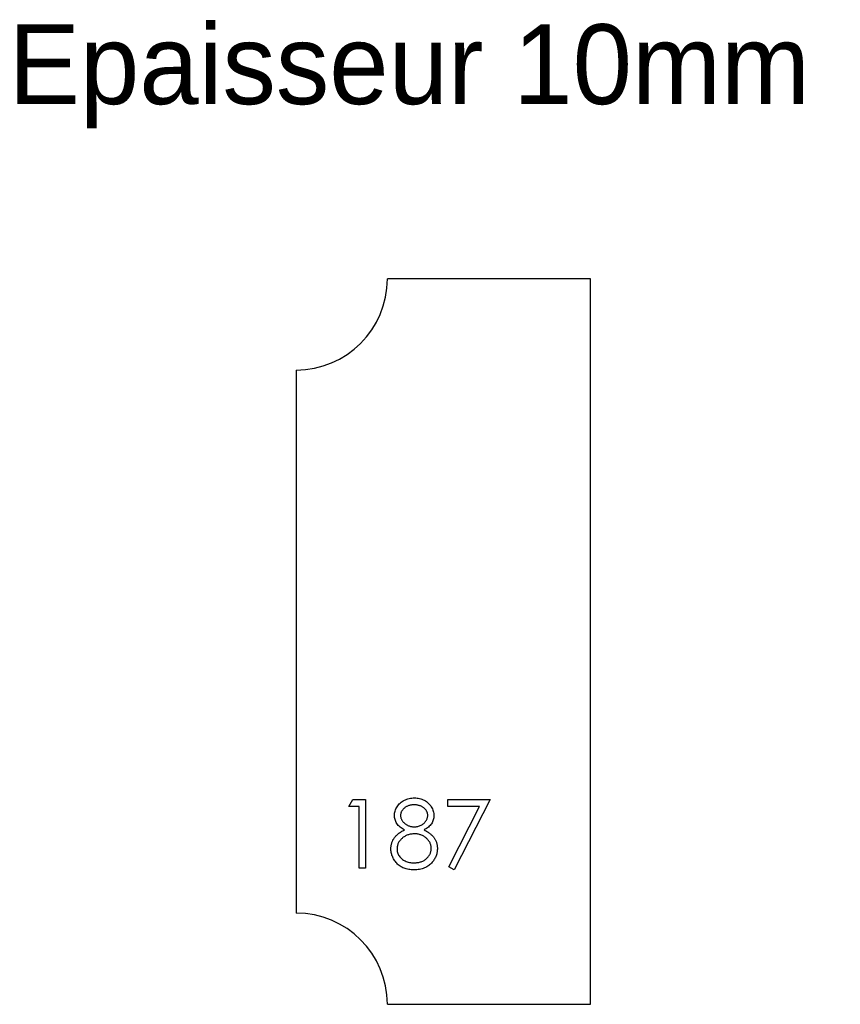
# Model space of a CAD drawing. Header units: millimetres. Extents: x 7 to 187, y 111 to 326.
import ezdxf

# ---------------------------------------------------------------- set-up
doc = ezdxf.new("R2010")
doc.units = ezdxf.units.MM

msp = doc.modelspace()

# ---------------------------------------------------------------- linework, layer by layer
at = {"color": 7, "linetype": 'Continuous', "lineweight": 25}
for p, q in [((132.12, 269.59), (87.62, 269.59)), ((132.12, 110.59), (132.12, 269.59)), ((67.62, 249.59), (67.62, 130.59)), ((87.62, 110.59), (132.12, 110.59))]:
    msp.add_line(p, q, dxfattribs=at)
at = {"color": 1, "linetype": 'Continuous', "lineweight": 25}
for p, q in [((79.16, 153.91), (80.04, 155.45)), ((80.04, 155.45), (82.81, 155.45)), ((82.81, 155.45), (82.81, 140.45)), ((100.89, 155.45), (110.12, 155.45)), ((100.89, 153.91), (100.89, 155.45)), ((110.12, 155.45), (102.24, 140.07)), ((81.47, 153.91), (79.16, 153.91)), ((81.47, 140.45), (81.47, 153.91)), ((107.84, 153.91), (100.89, 153.91)), ((101.07, 140.71), (107.84, 153.91)), ((82.81, 140.45), (81.47, 140.45)), ((102.24, 140.07), (101.07, 140.71))]:
    msp.add_line(p, q, dxfattribs=at)
for centre, start, end in [((67.62, 269.59), 270, 0), ((67.62, 110.59), 0, 90)]:
    msp.add_arc(centre, 20, start, end)
for points, knots in [([(89.16, 151.99), (89.17, 152.15), (89.18, 152.47), (89.29, 152.95), (89.48, 153.42), (89.73, 153.88), (90.05, 154.31), (90.42, 154.7), (90.86, 155.04), (91.34, 155.32), (91.86, 155.55), (92.41, 155.71), (92.97, 155.82), (93.36, 155.83), (93.56, 155.84)], [0, 0, 0, 0, 0.074056, 0.1488654, 0.2266602, 0.308132, 0.3911773, 0.4739467, 0.5579423, 0.645001, 0.7333728, 0.8210979, 0.9092902, 1, 1, 1, 1]), ([(93.56, 155.84), (93.75, 155.83), (94.12, 155.82), (94.68, 155.72), (95.2, 155.55), (95.71, 155.31), (96.18, 155.03), (96.59, 154.68), (96.96, 154.3), (97.26, 153.87), (97.51, 153.41), (97.68, 152.93), (97.79, 152.44), (97.81, 152.11), (97.81, 151.94)], [0, 0, 0, 0, 0.0894032, 0.176293, 0.2626069, 0.3494205, 0.4354668, 0.5188906, 0.6009691, 0.6838649, 0.7658237, 0.8448881, 0.9222854, 1, 1, 1, 1]), ([(93.48, 154.3), (93.38, 154.29), (93.17, 154.29), (92.87, 154.26), (92.58, 154.21), (92.31, 154.13), (92.04, 154.04), (91.8, 153.91), (91.57, 153.77), (91.35, 153.61), (91.15, 153.44), (90.98, 153.25), (90.84, 153.06), (90.71, 152.86), (90.62, 152.65), (90.56, 152.43), (90.51, 152.2), (90.51, 152.04), (90.51, 151.97)], [0, 0, 0, 0, 0.075221, 0.147165, 0.216383, 0.283941, 0.350301, 0.414972, 0.479181, 0.544184, 0.607558, 0.667324, 0.725168, 0.781029, 0.834891, 0.889471, 0.944089, 1, 1, 1, 1]), ([(96.47, 152), (96.46, 152.07), (96.46, 152.21), (96.42, 152.42), (96.36, 152.62), (96.28, 152.82), (96.17, 153.02), (96.04, 153.21), (95.88, 153.4), (95.7, 153.58), (95.5, 153.75), (95.28, 153.9), (95.03, 154.02), (94.76, 154.12), (94.47, 154.2), (94.16, 154.26), (93.83, 154.29), (93.6, 154.29), (93.48, 154.3)], [0, 0, 0, 0, 0.050887, 0.101004, 0.151725, 0.203028, 0.256199, 0.311374, 0.369279, 0.430507, 0.492993, 0.556503, 0.622108, 0.690284, 0.761455, 0.836405, 0.915512, 1, 1, 1, 1]), ([(91.35, 148.81), (91.18, 148.9), (90.84, 149.09), (90.39, 149.42), (90.01, 149.79), (89.7, 150.19), (89.46, 150.61), (89.29, 151.06), (89.18, 151.52), (89.17, 151.83), (89.16, 151.99)], [0, 0, 0, 0, 0.145849, 0.281964, 0.410893, 0.535063, 0.654726, 0.77015, 0.884564, 1, 1, 1, 1]), ([(90.51, 151.97), (90.51, 151.89), (90.51, 151.73), (90.56, 151.5), (90.63, 151.28), (90.73, 151.06), (90.86, 150.85), (91.02, 150.64), (91.2, 150.44), (91.41, 150.25), (91.64, 150.07), (91.88, 149.92), (92.14, 149.79), (92.4, 149.68), (92.67, 149.59), (92.95, 149.53), (93.24, 149.5), (93.44, 149.49), (93.53, 149.49)], [0, 0, 0, 0, 0.054564, 0.107826, 0.161924, 0.21751, 0.274498, 0.334815, 0.397555, 0.464755, 0.532901, 0.600097, 0.665354, 0.731084, 0.796883, 0.863292, 0.930831, 1, 1, 1, 1]), ([(93.53, 149.49), (93.66, 149.49), (93.92, 149.5), (94.29, 149.57), (94.65, 149.68), (95, 149.83), (95.33, 150.02), (95.62, 150.24), (95.87, 150.5), (96.08, 150.78), (96.25, 151.08), (96.38, 151.38), (96.45, 151.69), (96.46, 151.89), (96.47, 152)], [0, 0, 0, 0, 0.089713, 0.178541, 0.266908, 0.356931, 0.445731, 0.530796, 0.614591, 0.698244, 0.779084, 0.855316, 0.928538, 1, 1, 1, 1]), ([(97.81, 151.94), (97.81, 151.78), (97.79, 151.46), (97.69, 151), (97.52, 150.56), (97.29, 150.15), (96.98, 149.77), (96.61, 149.42), (96.18, 149.09), (95.85, 148.9), (95.68, 148.81)], [0, 0, 0, 0, 0.121926, 0.239455, 0.354774, 0.471476, 0.592265, 0.718653, 0.854866, 1, 1, 1, 1]), ([(88.39, 144.7), (88.39, 144.8), (88.4, 145.01), (88.43, 145.32), (88.49, 145.62), (88.56, 145.91), (88.66, 146.19), (88.78, 146.47), (88.92, 146.74), (89.09, 147), (89.28, 147.25), (89.49, 147.5), (89.73, 147.73), (90.01, 147.96), (90.3, 148.19), (90.63, 148.4), (90.98, 148.61), (91.22, 148.74), (91.35, 148.81)], [0, 0, 0, 0, 0.058845, 0.116298, 0.172649, 0.228746, 0.284538, 0.340718, 0.397083, 0.453952, 0.512754, 0.573075, 0.636439, 0.702408, 0.771517, 0.844208, 0.920082, 1, 1, 1, 1]), ([(93.57, 147.95), (93.43, 147.95), (93.17, 147.94), (92.79, 147.89), (92.42, 147.82), (92.07, 147.71), (91.74, 147.57), (91.42, 147.4), (91.11, 147.2), (90.83, 146.97), (90.58, 146.72), (90.35, 146.45), (90.16, 146.18), (90.01, 145.89), (89.88, 145.6), (89.8, 145.29), (89.75, 144.98), (89.74, 144.76), (89.74, 144.65)], [0, 0, 0, 0, 0.071258, 0.13979, 0.206465, 0.271493, 0.336029, 0.400214, 0.464659, 0.529715, 0.594078, 0.655637, 0.714894, 0.772151, 0.829026, 0.88514, 0.942088, 1, 1, 1, 1]), ([(97.24, 144.79), (97.23, 144.9), (97.22, 145.1), (97.18, 145.4), (97.09, 145.69), (96.97, 145.97), (96.82, 146.24), (96.63, 146.5), (96.41, 146.76), (96.16, 147), (95.89, 147.22), (95.6, 147.42), (95.29, 147.58), (94.98, 147.72), (94.64, 147.82), (94.3, 147.9), (93.94, 147.94), (93.69, 147.95), (93.57, 147.95)], [0, 0, 0, 0, 0.05733, 0.113045, 0.169155, 0.225739, 0.283781, 0.3434, 0.406267, 0.471742, 0.538342, 0.603393, 0.667654, 0.732268, 0.797037, 0.86307, 0.930368, 1, 1, 1, 1]), ([(95.68, 148.81), (95.81, 148.74), (96.05, 148.62), (96.39, 148.42), (96.7, 148.21), (96.99, 147.99), (97.25, 147.77), (97.49, 147.54), (97.7, 147.31), (97.89, 147.06), (98.05, 146.81), (98.19, 146.55), (98.32, 146.28), (98.41, 146.01), (98.49, 145.72), (98.54, 145.43), (98.57, 145.13), (98.58, 144.92), (98.58, 144.82)], [0, 0, 0, 0, 0.079515, 0.15508, 0.226871, 0.295896, 0.362033, 0.425089, 0.485374, 0.544048, 0.601006, 0.657885, 0.714011, 0.769498, 0.826152, 0.8829, 0.940709, 1, 1, 1, 1]), ([(93.47, 140.07), (93.26, 140.07), (92.87, 140.08), (92.3, 140.15), (91.77, 140.26), (91.27, 140.42), (90.82, 140.62), (90.4, 140.87), (90.01, 141.16), (89.68, 141.51), (89.37, 141.87), (89.11, 142.25), (88.89, 142.63), (88.7, 143.03), (88.56, 143.43), (88.47, 143.85), (88.4, 144.27), (88.39, 144.55), (88.39, 144.7)], [0, 0, 0, 0, 0.0785553, 0.1528606, 0.2235564, 0.2903706, 0.3553978, 0.4182849, 0.4803814, 0.5430645, 0.6049149, 0.6643884, 0.7219318, 0.7780095, 0.8338324, 0.8888629, 0.9440898, 1, 1, 1, 1]), ([(89.74, 144.65), (89.74, 144.52), (89.75, 144.25), (89.84, 143.85), (89.99, 143.47), (90.2, 143.11), (90.45, 142.76), (90.77, 142.46), (91.12, 142.2), (91.52, 141.99), (91.96, 141.82), (92.44, 141.69), (92.95, 141.62), (93.3, 141.61), (93.48, 141.6)], [0, 0, 0, 0, 0.074911, 0.149165, 0.224533, 0.302398, 0.382007, 0.46125, 0.542201, 0.626514, 0.71441, 0.80487, 0.90011, 1, 1, 1, 1]), ([(93.48, 141.6), (93.62, 141.61), (93.89, 141.61), (94.29, 141.66), (94.67, 141.73), (95.02, 141.83), (95.36, 141.97), (95.67, 142.14), (95.96, 142.33), (96.22, 142.56), (96.46, 142.8), (96.66, 143.05), (96.84, 143.32), (96.98, 143.59), (97.1, 143.88), (97.18, 144.17), (97.23, 144.48), (97.23, 144.69), (97.24, 144.79)], [0, 0, 0, 0, 0.076555, 0.149154, 0.218816, 0.285398, 0.350346, 0.414155, 0.477206, 0.540391, 0.602222, 0.662051, 0.719949, 0.775919, 0.831123, 0.886673, 0.942555, 1, 1, 1, 1]), ([(98.58, 144.82), (98.58, 144.68), (98.57, 144.39), (98.52, 143.97), (98.43, 143.56), (98.31, 143.16), (98.14, 142.78), (97.95, 142.41), (97.72, 142.05), (97.54, 141.83), (97.45, 141.71)], [0, 0, 0, 0, 0.128154, 0.253665, 0.377314, 0.500218, 0.62293, 0.745847, 0.871399, 1, 1, 1, 1]), ([(97.45, 141.71), (97.33, 141.58), (97.09, 141.32), (96.68, 140.98), (96.24, 140.7), (95.75, 140.47), (95.23, 140.29), (94.68, 140.16), (94.08, 140.08), (93.67, 140.07), (93.47, 140.07)], [0, 0, 0, 0, 0.119283, 0.237093, 0.354796, 0.474576, 0.59746, 0.724926, 0.858883, 1, 1, 1, 1])]:
    msp.add_open_spline(points, degree=3, knots=knots, dxfattribs=at)

# ---------------------------------------------------------------- texts
at = {"insert": (4.64, 325.38), "char_height": 17.5, "attachment_point": 1}
msp.add_mtext_dynamic_manual_height_columns('Epaisseur 10mm', width=326.1114, gutter_width=87.5, heights=[0], dxfattribs=at)

doc.saveas('drawing.dxf')
